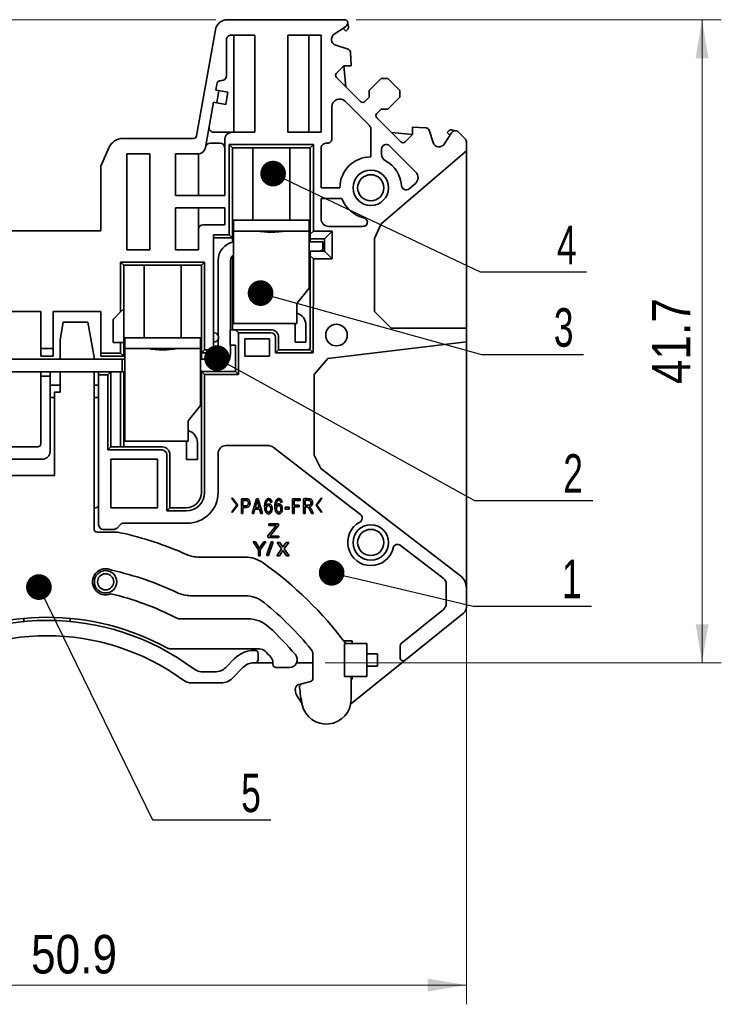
# Model space of a CAD drawing. Header units: millimetres. Extents: x 6 to 292, y 5 to 204.
# Tile 9 of 23: x 82 to 127, y 95 to 159. Entities that reach past the tile are written whole.
import ezdxf
from ezdxf import colors
from ezdxf.entities.mleader import LeaderData, LeaderLine
from ezdxf.enums import TextEntityAlignment as Align
from ezdxf.math import Vec2, Vec3

# ---------------------------------------------------------------- set-up
doc = ezdxf.new("R2010")
doc.units = ezdxf.units.MM
doc.layers.add('可见', color=7, linetype='Continuous')
doc.layers.add('尺寸层', color=7, linetype='Continuous')
doc.styles.add('SEACAD_Arial_Narrow', font='ARIALN.TTF')
doc.dimstyles.new('DEGSON', dxfattribs={"dimtxt": 2.5, "dimasz": 2.5, "dimexe": 1.25, "dimexo": 0.75, "dimgap": 0.75, "dimtad": 1, "dimdsep": 46, "dimtxsty": 'SEACAD_Arial_Narrow', "dimblk1": '_SE_FILLED', "dimblk2": '_SE_FILLED', "dimsah": 1, "dimcen": 1.25, "dimadec": 1, "dimazin": 0, "dimtfac": 0.7, "dimtdec": 3, "dimtmove": 0, "dimatfit": 3, "dimfxl": 1, "dimtolj": 1, "dimarcsym": 0})

# ---------------------------------------------------------------- blocks, each defined once
blk = doc.blocks.new('_DOT')
at = {"color": 0}
blk.add_line((0, 0), (-1, 0), dxfattribs=at)
at = {"color": 0, "const_width": 0.333}
blk.add_lwpolyline([(-0.1665, 0, 1), (0.1665, 0, 1)], format="xyb", close=True, dxfattribs=at)
blk = doc.blocks.new('SE1')
at = {"layer": '可见', "color": 7, "linetype": 'Continuous', "lineweight": 35}
for p, q in [((95.144, 158.569), (102.742, 158.569)), ((93.144, 151.034), (94.356, 157.908)), ((102.805, 158.105), (102.073, 157.632)), ((102.82, 157.826), (102.645, 158.001)), ((102.945, 157.951), (102.82, 157.826)), ((102.941, 158.325), (102.999, 158.136)), ((95.072, 154.932), (95.073, 157.269)), ((95.373, 157.569), (96.91, 157.569)), ((95.556, 157.569), (95.555, 151.269)), ((96.91, 157.569), (96.909, 151.269)), ((99.065, 151.268), (99.066, 157.568)), ((99.066, 157.568), (101.22, 157.568)), ((100.418, 151.268), (100.419, 157.568)), ((101.22, 157.568), (101.219, 154.831)), ((102.164, 156.916), (102.981, 156.648)), ((103.118, 156.47), (103.173, 155.571)), ((102.685, 155.571), (102.219, 155.105)), ((103.173, 155.571), (102.685, 155.571)), ((102.685, 155.571), (102.824, 154.217)), ((94.741, 154.632), (94.772, 154.632)), ((101.219, 154.831), (101.219, 151.268)), ((103.777, 153.265), (102.219, 154.822)), ((104.34, 153.973), (105.118, 154.75)), ((105.118, 154.75), (105.542, 154.75)), ((105.542, 154.75), (106.32, 153.973)), ((94.446, 154.384), (94.379, 154.008)), ((94.379, 154.008), (94.586, 153.971)), ((94.586, 153.971), (94.447, 153.183)), ((95.177, 153.867), (94.586, 153.971)), ((104.34, 153.548), (104.34, 153.973)), ((106.32, 153.973), (106.32, 153.548)), ((95.038, 153.079), (95.177, 153.867)), ((104.35, 151.7), (102.773, 153.277)), ((104.057, 153.266), (104.34, 153.548)), ((106.32, 153.548), (105.542, 152.771)), ((94.24, 153.22), (93.722, 150.279)), ((94.447, 153.183), (94.24, 153.22)), ((95.038, 153.079), (94.447, 153.183)), ((101.919, 150.852), (101.919, 152.924)), ((105.118, 152.771), (104.835, 152.488)), ((105.542, 152.771), (105.118, 152.771)), ((106.391, 150.649), (104.835, 152.205)), ((104.438, 151.487), (104.438, 149.669)), ((107.14, 151.603), (108.04, 151.548)), ((107.14, 151.116), (107.14, 151.603)), ((108.217, 151.411), (108.486, 150.595)), ((109.396, 151.25), (109.521, 151.375)), ((88.365, 150.869), (92.947, 150.869)), ((95.463, 151.269), (94.254, 151.269)), ((94.963, 150.769), (94.963, 147.169)), ((96.909, 151.269), (95.463, 151.269)), ((101.219, 151.268), (99.065, 151.268)), ((105.784, 151.256), (107.14, 151.116)), ((106.673, 150.649), (107.14, 151.116)), ((109.202, 150.503), (109.672, 151.233)), ((109.571, 151.076), (109.396, 151.25)), ((110.55, 150.869), (110.136, 151.283)), ((87.445, 150.26), (86.938, 149.067)), ((94.025, 150.569), (94.663, 150.569)), ((95.263, 144.618), (95.263, 150.469)), ((95.263, 150.469), (100.713, 150.468)), ((95.263, 150.469), (95.463, 150.269)), ((95.463, 150.269), (100.513, 150.268)), ((95.463, 144.418), (95.463, 150.269)), ((96.788, 150.269), (96.788, 145.566)), ((99.188, 145.566), (99.188, 150.268)), ((100.713, 150.468), (100.513, 150.268)), ((100.513, 150.268), (100.513, 144.665)), ((100.713, 150.468), (100.713, 144.865)), ((101.213, 150.252), (101.213, 147.669)), ((101.619, 150.552), (101.513, 150.552)), ((105.111, 145.34), (110.638, 150.073)), ((105.138, 150.187), (105.138, 149.862)), ((107.36, 148.69), (105.65, 150.4)), ((110.638, 150.657), (110.638, 150.073)), ((110.638, 150.073), (110.638, 138.565)), ((88.615, 143.645), (88.615, 149.865)), ((90.112, 149.865), (88.615, 149.865)), ((90.112, 149.865), (90.112, 143.645)), ((91.764, 147.169), (91.764, 149.865)), ((93.229, 149.865), (91.764, 149.865)), ((93.261, 147.169), (93.261, 149.866)), ((86.938, 149.067), (86.938, 144.869)), ((101.213, 147.669), (102.438, 147.669)), ((107.332, 147.957), (106.927, 147.61)), ((94.963, 147.169), (91.764, 147.169)), ((101.213, 146.969), (101.213, 145.668)), ((102.565, 146.969), (101.213, 146.969)), ((91.764, 143.645), (91.764, 146.369)), ((91.764, 146.369), (94.963, 146.369)), ((93.261, 144.968), (93.261, 146.369)), ((94.963, 146.369), (94.963, 145.268)), ((93.261, 143.645), (93.261, 144.968)), ((94.963, 145.268), (93.561, 145.268)), ((95.533, 144.866), (95.533, 145.566)), ((95.533, 145.566), (100.433, 145.566)), ((100.433, 145.566), (100.433, 144.866)), ((103.89, 145.168), (101.713, 145.168)), ((104.674, 144.391), (105.111, 145.34)), ((79.938, 144.869), (86.938, 144.869)), ((94.242, 138.315), (94.242, 144.618)), ((94.242, 144.618), (95.263, 144.618)), ((94.242, 144.418), (95.463, 144.418)), ((95.263, 144.618), (95.463, 144.418)), ((95.463, 144.418), (95.463, 144.133)), ((95.533, 144.863), (95.533, 144.866)), ((100.433, 144.866), (95.533, 144.866)), ((95.533, 144.863), (97.02, 144.863)), ((95.533, 144.063), (95.533, 144.863)), ((96.483, 144.866), (96.483, 144.863)), ((98.945, 144.863), (100.433, 144.863)), ((99.483, 144.863), (99.483, 144.866)), ((100.433, 144.866), (100.433, 144.863)), ((100.433, 144.863), (100.433, 144.063)), ((100.513, 144.665), (100.713, 144.865)), ((100.513, 144.365), (100.513, 144.665)), ((100.513, 144.365), (100.513, 144.165)), ((101.438, 144.365), (100.513, 144.365)), ((100.713, 144.865), (101.938, 144.865)), ((101.938, 144.865), (101.438, 144.365)), ((101.438, 143.565), (101.438, 144.365)), ((101.938, 144.865), (101.938, 143.065)), ((104.674, 139.651), (104.674, 144.391)), ((95.533, 139.665), (95.533, 144.063)), ((100.433, 144.165), (101.138, 144.165)), ((100.433, 141.168), (100.433, 144.063)), ((101.138, 144.165), (101.338, 144.165)), ((101.171, 143.565), (101.338, 143.665)), ((101.338, 143.665), (101.338, 144.165)), ((90.112, 143.645), (88.615, 143.645)), ((93.261, 143.645), (91.764, 143.645)), ((95.463, 143.256), (95.463, 138.465)), ((100.513, 143.365), (100.488, 143.365)), ((100.513, 143.565), (101.438, 143.565)), ((100.513, 143.265), (100.513, 143.565)), ((100.513, 143.265), (100.513, 137.365)), ((100.713, 143.065), (100.513, 143.265)), ((100.713, 143.065), (100.712, 136.965)), ((101.938, 143.065), (100.713, 143.065)), ((101.938, 143.065), (101.438, 143.565)), ((88.212, 139.615), (88.212, 142.845)), ((88.212, 142.845), (93.663, 142.845)), ((88.212, 142.845), (88.412, 142.645)), ((88.412, 142.645), (93.462, 142.645)), ((88.412, 139.815), (88.412, 142.645)), ((89.738, 142.645), (89.738, 137.945)), ((92.138, 137.945), (92.138, 142.645)), ((93.462, 142.645), (93.462, 136.965)), ((93.663, 142.845), (93.463, 142.645)), ((93.663, 142.845), (93.662, 137.165)), ((94.538, 138.082), (94.538, 142.965)), ((95.338, 142.965), (95.338, 138.465)), ((100.433, 141.168), (99.633, 140.168)), ((99.633, 140.168), (99.633, 139.665)), ((83.038, 139.645), (79.938, 139.645)), ((83.038, 137.245), (83.038, 139.645)), ((83.838, 137.245), (83.838, 139.645)), ((83.838, 139.645), (86.938, 139.645)), ((86.938, 139.645), (86.938, 136.945)), ((88.212, 139.615), (87.742, 139.145)), ((88.412, 139.815), (88.212, 139.615)), ((88.412, 137.645), (88.412, 139.815)), ((95.533, 139.665), (95.533, 138.865)), ((99.633, 138.865), (99.633, 139.665)), ((105.76, 138.565), (104.674, 139.651)), ((84.488, 138.945), (84.288, 137.812)), ((86.088, 138.945), (84.488, 138.945)), ((86.488, 136.679), (86.088, 138.945)), ((87.738, 139.145), (87.738, 137.645)), ((87.742, 139.145), (87.738, 139.145)), ((99.433, 138.865), (95.533, 138.865)), ((99.433, 138.865), (99.633, 138.865)), ((99.533, 138.765), (99.533, 137.965)), ((100.233, 137.965), (100.233, 138.765)), ((110.638, 138.565), (105.76, 138.565)), ((110.638, 138.565), (110.638, 137.675)), ((88.492, 137.245), (88.492, 137.945)), ((88.492, 137.945), (93.392, 137.945)), ((93.392, 137.945), (93.392, 137.245)), ((94.242, 138.315), (94.242, 138.265)), ((94.242, 137.666), (94.242, 138.265)), ((95.312, 137.465), (95.312, 138.465)), ((95.312, 138.465), (95.662, 138.465)), ((95.662, 138.465), (97.962, 138.465)), ((95.862, 138.265), (95.662, 138.465)), ((97.962, 138.265), (95.862, 138.265)), ((95.862, 138.265), (95.862, 135.565)), ((98.262, 136.965), (98.262, 137.965)), ((98.462, 137.965), (98.462, 137.165)), ((99.533, 137.965), (99.533, 137.665)), ((100.233, 137.665), (100.233, 137.965)), ((84.288, 137.812), (84.288, 136.545)), ((87.738, 137.645), (88.212, 137.645)), ((88.212, 136.945), (88.212, 137.645)), ((88.212, 137.645), (88.412, 137.645)), ((88.412, 136.745), (88.412, 137.645)), ((94.242, 137.666), (94.242, 137.615)), ((94.242, 137.165), (94.242, 137.615)), ((94.538, 136.945), (94.538, 137.849)), ((95.662, 137.465), (95.312, 137.465)), ((95.338, 137.465), (95.338, 136.945)), ((95.662, 135.765), (95.662, 137.465)), ((96.262, 136.749), (96.262, 137.865)), ((96.262, 137.865), (97.862, 137.865)), ((97.862, 137.865), (97.862, 136.749)), ((100.233, 137.665), (99.533, 137.665)), ((110.638, 137.675), (101.661, 136.592)), ((110.638, 137.675), (110.638, 121.717)), ((83.038, 137.245), (83.838, 137.245)), ((83.038, 137.245), (83.038, 136.745)), ((83.838, 136.745), (83.038, 136.745)), ((83.838, 137.245), (83.838, 136.745)), ((86.488, 136.545), (86.488, 136.679)), ((86.938, 136.945), (88.212, 136.945)), ((86.938, 136.945), (86.938, 136.745)), ((86.938, 136.745), (88.412, 136.745)), ((88.212, 136.945), (88.412, 136.745)), ((88.492, 137.243), (88.492, 137.245)), ((93.392, 137.245), (88.492, 137.245)), ((88.492, 137.243), (89.979, 137.243)), ((88.492, 136.443), (88.492, 137.243)), ((89.442, 137.245), (89.442, 137.243)), ((91.904, 137.243), (93.392, 137.243)), ((92.442, 137.243), (92.442, 137.245)), ((93.392, 137.245), (93.392, 137.243)), ((93.392, 137.243), (93.392, 136.443)), ((93.662, 137.165), (93.462, 136.965)), ((93.462, 136.965), (93.462, 136.545)), ((93.462, 136.965), (94.242, 136.965)), ((93.662, 137.165), (94.242, 137.165)), ((94.242, 136.965), (94.242, 137.165)), ((97.862, 136.749), (96.262, 136.749)), ((98.262, 136.965), (98.462, 137.165)), ((100.712, 136.965), (98.262, 136.965)), ((98.462, 137.165), (100.512, 137.165)), ((100.712, 136.965), (100.512, 137.165)), ((78.768, 136.545), (88.118, 136.545)), ((88.118, 136.545), (88.318, 136.545)), ((88.318, 136.545), (88.468, 136.545)), ((88.318, 135.745), (88.318, 136.545)), ((88.468, 136.545), (88.492, 136.545)), ((88.491, 132.045), (88.492, 136.443)), ((93.392, 136.545), (94.138, 136.545)), ((93.392, 133.548), (93.392, 136.443)), ((100.775, 135.556), (101.661, 136.592)), ((78.768, 135.745), (86.788, 135.745)), ((83.038, 135.445), (83.038, 135.745)), ((83.638, 135.445), (83.038, 135.445)), ((83.038, 131.066), (83.038, 135.445)), ((83.638, 135.745), (83.638, 135.445)), ((83.638, 135.445), (83.638, 130.566)), ((84.288, 135.745), (84.288, 134.405)), ((86.488, 125.541), (86.488, 135.745)), ((87.588, 135.745), (86.788, 135.745)), ((86.788, 135.745), (86.788, 135.545)), ((87.388, 135.545), (86.788, 135.545)), ((86.788, 135.545), (86.788, 125.819)), ((87.388, 135.545), (87.588, 135.745)), ((87.388, 130.666), (87.388, 135.545)), ((87.588, 135.745), (87.588, 130.866)), ((87.588, 135.745), (88.118, 135.745)), ((88.118, 135.745), (88.318, 135.745)), ((88.211, 130.866), (88.212, 135.745)), ((88.468, 135.745), (88.318, 135.745)), ((88.412, 135.745), (88.411, 130.866)), ((88.492, 135.745), (88.468, 135.745)), ((93.462, 135.745), (93.448, 135.745)), ((93.461, 127.919), (93.462, 135.765)), ((95.662, 135.765), (93.462, 135.765)), ((93.662, 135.565), (93.462, 135.765)), ((93.662, 135.565), (93.661, 127.919)), ((95.862, 135.565), (93.662, 135.565)), ((95.862, 135.565), (95.662, 135.765)), ((100.775, 130.333), (100.775, 135.556)), ((83.638, 134.866), (84.288, 134.866)), ((86.488, 134.866), (86.788, 134.866)), ((83.926, 134.405), (83.926, 129.019)), ((84.288, 134.405), (83.926, 134.405)), ((83.638, 134.066), (83.926, 134.066)), ((86.488, 134.066), (86.788, 134.066)), ((93.392, 133.548), (92.591, 132.548)), ((92.591, 132.548), (92.591, 132.045)), ((88.491, 132.045), (88.491, 131.245)), ((92.591, 131.245), (92.591, 132.045)), ((92.391, 131.245), (88.491, 131.245)), ((92.391, 131.245), (92.591, 131.245)), ((92.491, 131.145), (92.491, 130.345)), ((93.191, 130.345), (93.191, 131.145)), ((95.038, 130.949), (97.797, 130.949)), ((80.288, 130.866), (82.838, 130.866)), ((87.588, 130.866), (87.388, 130.666)), ((90.908, 130.666), (87.388, 130.666)), ((87.588, 130.866), (90.908, 130.866)), ((91.208, 126.719), (91.208, 130.366)), ((91.408, 130.366), (91.408, 126.919)), ((92.491, 130.345), (92.491, 130.045)), ((93.191, 130.045), (93.191, 130.345)), ((94.538, 127.919), (94.538, 130.449)), ((98.102, 130.845), (102.958, 127.109)), ((101.199, 129.472), (100.775, 130.333)), ((83.138, 130.066), (80.088, 130.066)), ((87.588, 126.919), (87.588, 130.066)), ((87.588, 130.066), (90.608, 130.066)), ((90.608, 130.066), (90.608, 126.919)), ((93.191, 130.045), (92.491, 130.045)), ((83.926, 129.019), (80.388, 129.019)), ((110.248, 122.51), (101.199, 129.472)), ((95.431, 127.527), (95.455, 127.558)), ((95.76, 127.089), (95.431, 127.527)), ((95.431, 126.651), (95.76, 127.089)), ((95.455, 127.558), (95.807, 127.089)), ((95.807, 127.089), (95.455, 126.62)), ((96.048, 126.543), (96.048, 127.509)), ((96.145, 127.396), (96.145, 127.05)), ((96.744, 126.543), (97.021, 127.509)), ((97.021, 127.509), (97.126, 127.509)), ((97.126, 127.509), (97.422, 126.543)), ((98.025, 127.273), (97.937, 127.264)), ((98.689, 127.273), (98.6, 127.264)), ((99.368, 127.509), (99.856, 127.509)), ((99.368, 126.543), (99.368, 127.509)), ((99.464, 127.396), (99.464, 127.097)), ((99.856, 127.396), (99.464, 127.396)), ((99.464, 127.097), (99.804, 127.097)), ((99.804, 127.097), (99.804, 126.982)), ((99.856, 127.509), (99.856, 127.396)), ((100.082, 126.543), (100.082, 127.509)), ((100.178, 127.403), (100.178, 127.084)), ((100.897, 127.089), (101.249, 127.558)), ((101.249, 126.62), (100.897, 127.089)), ((101.273, 127.527), (100.944, 127.089)), ((100.944, 127.089), (101.273, 126.651)), ((101.249, 127.558), (101.273, 127.527)), ((102.958, 127.109), (103.763, 126.489)), ((86.488, 126.919), (86.588, 126.919)), ((87.588, 126.919), (90.608, 126.919)), ((91.408, 126.919), (91.208, 126.719)), ((92.461, 126.719), (91.208, 126.719)), ((91.408, 126.919), (92.461, 126.919)), ((95.455, 126.62), (95.431, 126.651)), ((96.145, 126.543), (96.048, 126.543)), ((96.145, 126.935), (96.145, 126.543)), ((96.846, 126.543), (96.744, 126.543)), ((96.924, 126.836), (96.846, 126.543)), ((97.229, 126.836), (96.924, 126.836)), ((96.952, 126.94), (97.199, 126.94)), ((97.313, 126.543), (97.229, 126.836)), ((97.422, 126.543), (97.313, 126.543)), ((98.879, 126.953), (99.152, 126.953)), ((98.879, 126.833), (98.879, 126.953)), ((99.152, 126.833), (98.879, 126.833)), ((99.152, 126.953), (99.152, 126.833)), ((99.464, 126.543), (99.368, 126.543)), ((99.464, 126.982), (99.464, 126.543)), ((99.804, 126.982), (99.464, 126.982)), ((100.178, 126.543), (100.082, 126.543)), ((100.178, 126.973), (100.178, 126.543)), ((100.719, 126.543), (100.6, 126.543)), ((101.273, 126.651), (101.249, 126.62)), ((88.202, 125.831), (87.978, 125.607)), ((88.414, 125.919), (92.538, 125.919)), ((97.816, 125.771), (97.816, 125.877)), ((97.816, 125.877), (98.458, 125.877)), ((98.458, 125.877), (98.458, 125.771)), ((87.848, 125.341), (86.688, 125.341)), ((87.766, 125.519), (87.088, 125.519)), ((97.764, 125.091), (98.223, 125.665)), ((98.317, 125.771), (97.816, 125.771)), ((97.955, 125.15), (97.901, 125.087)), ((98.458, 125.771), (97.955, 125.15)), ((97.154, 124.192), (96.808, 124.708)), ((96.808, 124.708), (96.952, 124.708)), ((96.952, 124.708), (97.129, 124.438)), ((97.63, 124.708), (97.272, 124.192)), ((97.318, 124.445), (97.492, 124.709)), ((97.492, 124.709), (97.63, 124.708)), ((97.666, 123.829), (97.97, 124.708)), ((97.764, 124.981), (97.764, 125.091)), ((98.473, 124.981), (97.764, 124.981)), ((98.105, 124.708), (97.801, 123.829)), ((97.901, 125.087), (98.473, 125.087)), ((97.97, 124.708), (98.105, 124.708)), ((98.656, 124.252), (98.363, 124.668)), ((98.363, 124.668), (98.546, 124.668)), ((98.473, 125.087), (98.473, 124.981)), ((98.546, 124.668), (98.679, 124.465)), ((98.806, 124.463), (98.952, 124.668)), ((99.127, 124.668), (98.828, 124.26)), ((98.952, 124.668), (99.127, 124.668)), ((97.154, 123.812), (97.154, 124.192)), ((97.272, 124.192), (97.272, 123.812)), ((98.339, 123.802), (98.656, 124.252)), ((98.745, 124.144), (98.517, 123.802)), ((98.792, 124.071), (98.745, 124.144)), ((98.97, 123.802), (98.792, 124.071)), ((98.828, 124.26), (99.15, 123.803)), ((106.371, 124.483), (108.745, 122.656)), ((96.292, 123.719), (93.299, 123.719)), ((97.272, 123.812), (97.154, 123.812)), ((97.801, 123.829), (97.666, 123.829)), ((98.517, 123.802), (98.339, 123.802)), ((99.15, 123.803), (98.97, 123.802)), ((108.745, 122.656), (109.143, 122.35)), ((109.338, 121.954), (109.338, 120.718)), ((110.638, 121.717), (110.638, 120.481)), ((92.751, 121.219), (96.271, 121.219)), ((109.152, 120.329), (106.415, 118.121)), ((110.452, 120.092), (106.666, 117.038)), ((81.938, 119.548), (81.938, 119.749)), ((84.938, 119.749), (84.938, 119.548)), ((96.47, 119.719), (92.048, 119.719)), ((103.237, 118.295), (102.681, 118.295)), ((102.737, 115.97), (102.737, 118.12)), ((102.737, 118.12), (102.821, 118.12)), ((102.821, 118.12), (103.178, 118.12)), ((103.178, 118.12), (103.345, 118.12)), ((103.237, 118.12), (103.237, 118.295)), ((104.185, 118.12), (103.345, 118.12)), ((104.185, 118.12), (104.185, 115.97)), ((91.455, 117.769), (97.224, 117.769)), ((96.938, 117.669), (96.875, 117.669)), ((106.341, 117.965), (106.341, 117.194)), ((95.602, 117.142), (95.028, 116.567)), ((96.875, 116.869), (96.938, 116.869)), ((98.086, 116.869), (96.938, 116.869)), ((97.138, 117.069), (97.138, 117.469)), ((98.086, 116.893), (98.086, 116.769)), ((100.686, 116.869), (99.631, 116.869)), ((100.686, 117.417), (100.686, 115.851)), ((106.666, 117.038), (103.128, 114.185)), ((104.885, 117.445), (104.185, 117.445)), ((104.885, 116.645), (104.885, 117.445)), ((94.321, 116.274), (93.564, 116.274)), ((95.447, 115.855), (96.168, 116.576)), ((98.286, 116.569), (99.173, 116.569)), ((104.885, 116.645), (104.185, 116.645)), ((100.538, 115.658), (99.966, 115.504)), ((102.821, 115.97), (102.737, 115.97)), ((103.178, 115.97), (102.821, 115.97)), ((103.157, 114.492), (103.157, 115.97)), ((103.157, 115.795), (103.237, 115.795)), ((103.345, 115.97), (103.178, 115.97)), ((103.237, 115.795), (103.237, 115.97)), ((103.345, 115.97), (104.185, 115.97)), ((94.74, 115.562), (92.844, 115.562)), ((99.761, 115.449), (99.956, 115.501)), ((99.984, 114.198), (99.702, 114.628))]:
    blk.add_line(p, q, dxfattribs=at)
for centre, radius in [((104.438, 147.669), 1.15), ((104.438, 147.669), 0.85), ((102.213, 138.119), 0.7), ((104.438, 124.669), 1.15), ((104.438, 124.669), 0.85), ((87.238, 122.119), 0.725), ((87.238, 122.119), 0.525)]:
    blk.add_circle(centre, radius, dxfattribs=at)
for centre, radius, start, end in [((95.144, 157.769), 0.8, 90, 170), ((102.742, 158.369), 0.2, 7.01804, 90), ((102.643, 158.357), 0.3, 302.80215, 7.01804), ((102.803, 158.093), 0.2, 315, 12.34654), ((95.373, 157.269), 0.3, 89.99171, 179.99171), ((102.289, 157.296), 0.4, 122.80215, 251.77087), ((102.918, 156.458), 0.2, 3.49874, 71.80215), ((94.741, 154.332), 0.3, 90, 170), ((94.772, 154.932), 0.3, 270, 359.99171), ((102.361, 154.963), 0.2, 135.00418, 225.00418), ((102.419, 152.924), 0.5, 45, 179.99171), ((103.916, 153.407), 0.2, 225.65552, 315), ((104.976, 152.346), 0.2, 135, 225), ((94.254, 151.569), 0.3, 170, 269.99171), ((104.138, 151.487), 0.3, 0, 45), ((108.027, 151.348), 0.2, 18.19785, 86.47708), ((109.662, 151.234), 0.2, 58.93359, 135), ((109.924, 151.071), 0.3, 44.99867, 147.19785), ((109.92, 151.662), 0.3, 238.93359, 260.70128), ((88.365, 149.869), 1, 90, 156.98655), ((92.947, 151.069), 0.2, 270, 350), ((95.463, 150.769), 0.5, 89.99171, 179.99642), ((101.619, 150.852), 0.3, 269.99171, 359.99171), ((110.338, 150.657), 0.3, 0, 44.99902), ((93.229, 150.365), 0.5, 270, 350), ((94.025, 150.269), 0.3, 89.99171, 170), ((94.663, 150.269), 0.3, 0, 89.99171), ((101.513, 150.252), 0.3, 89.99171, 179.99642), ((105.438, 150.187), 0.3, 45, 180), ((106.532, 150.791), 0.2, 225, 315.00418), ((108.865, 150.72), 0.4, 198.22913, 327.19785), ((104.438, 147.669), 2, 90, 180), ((105.638, 149.862), 0.5, 180, 241.3146), ((104.438, 147.669), 2, 4.21483, 61.3146), ((107.006, 148.336), 0.5, 310.56723, 45), ((106.732, 147.838), 0.3, 184.21483, 310.56723), ((104.438, 147.669), 2, 200.48732, 256.91964), ((101.713, 145.668), 0.5, 179.99821, 270), ((103.918, 145.429), 0.3, 321.86493, 76.91964), ((93.561, 144.968), 0.3, 90, 180), ((103.89, 145.668), 0.5, 269.99944, 301.82176), ((97.983, 150.845), 6.059, 260.85961, 279.14039), ((95.738, 142.965), 1.2, 99.85356, 180), ((95.738, 142.965), 0.4, 120.89, 180), ((100.338, 143.365), 0.15, 0, 50.87931), ((99.433, 138.765), 0.8, 0, 75.52249), ((99.433, 138.765), 0.1, 0, 90), ((94.262, 137.965), 0.3, 266.19305, 93.80826), ((97.962, 137.965), 0.5, 0, 90), ((97.962, 137.965), 0.3, 0, 90), ((94.262, 137.965), 0.3, 266.17068, 266.19305), ((100.313, 137.365), 0.2, 270, 359.99651), ((90.942, 143.225), 6.059, 260.85544, 279.13621), ((94.138, 136.945), 0.4, 270, 0), ((94.138, 136.945), 1.2, 280.47531, 0), ((93.298, 135.745), 0.15, 0, 51.44199), ((92.391, 131.145), 0.8, 359.99582, 75.51831), ((82.838, 131.066), 0.2, 270, 0), ((92.391, 131.145), 0.1, 359.99582, 89.99582), ((95.038, 130.449), 0.5, 90, 180), ((97.797, 130.449), 0.5, 52.42589, 90), ((83.138, 130.566), 0.5, 270, 0), ((90.908, 130.366), 0.5, 0.00418, 90), ((90.908, 130.366), 0.3, 0.00418, 90), ((92.461, 127.919), 1.2, 270, 359.99582), ((92.461, 127.919), 1, 270, 359.99582), ((92.538, 127.919), 2, 270, 0), ((86.588, 127.119), 0.2, 270, 0), ((103.581, 126.252), 0.3, 298.45489, 52.42589), ((87.088, 125.819), 0.3, 180, 270), ((88.414, 125.619), 0.3, 90, 135), ((104.438, 124.669), 1.5, 118.45489, 346.39689), ((86.688, 125.541), 0.2, 180, 270), ((87.766, 125.819), 0.3, 270, 315), ((87.848, 123.741), 1.6, 77.6378, 90), ((83.438, 103.619), 22.2, 65.95464, 77.6378), ((99.341, 124.782), 1.424, 135.98073, 141.66997), ((106.188, 124.246), 0.3, 52.42589, 166.39689), ((93.299, 125.719), 2, 245.95464, 270), ((94.916, 123.007), 2.636, 29.03234, 32.87875), ((99.963, 122.701), 3.169, 146.60351, 149.9704), ((96.6, 123.11), 2.482, 30.45078, 33.08581), ((101.044, 122.84), 2.765, 144.04354, 146.4505), ((96.292, 121.719), 2, 54.61855, 90), ((83.438, 103.619), 24.2, 36.81237, 54.61855), ((87.238, 122.119), 0.85, 61.23339, 293.78792), ((83.438, 103.619), 19.7, 64.58538, 77.66321), ((108.838, 121.954), 0.5, 0, 52.42589), ((109.638, 121.717), 1, 0, 52.42589), ((83.438, 103.619), 18.2, 62.5857, 76.84247), ((92.751, 123.219), 2, 244.58538, 270), ((96.271, 119.219), 2, 50.55882, 90), ((83.438, 103.619), 22.2, 39.48405, 50.55882), ((108.838, 120.718), 0.5, 308.89337, 0), ((110.138, 120.481), 0.5, 308.8836, 0), ((83.438, 103.619), 16, 53.44226, 126.55774), ((83.438, 103.619), 16.2, 61.31186, 118.68814), ((92.048, 120.219), 0.5, 242.5857, 270), ((96.47, 117.719), 2, 47.25443, 90), ((83.438, 103.619), 21.2, 40.52339, 47.25443), ((83.438, 103.619), 15, 53.99262, 126.00738), ((106.541, 117.965), 0.2, 128.89337, 180), ((91.455, 118.269), 0.5, 241.31186, 270), ((96.875, 115.869), 1.8, 90, 135), ((96.938, 117.469), 0.2, 0, 90), ((97.224, 117.269), 0.5, 44.71722, 90), ((83.438, 103.619), 19.9, 43.17366, 44.71722), ((100.186, 117.417), 0.5, 0, 39.48406), ((96.875, 115.869), 1, 90, 135), ((96.938, 117.069), 0.2, 270, 0), ((97.586, 116.893), 0.5, 0, 43.17366), ((99.173, 117.069), 0.5, 270, 40.52339), ((106.541, 117.194), 0.2, 180, 308.8836), ((93.564, 117.274), 1, 233.44226, 270), ((94.321, 117.274), 1, 270, 315), ((98.286, 116.769), 0.2, 180, 270), ((92.844, 116.562), 1, 233.99262, 270), ((94.74, 116.562), 1, 270, 315), ((100.486, 115.851), 0.2, 285, 0), ((99.838, 115.159), 0.3, 105.01668, 181.40386), ((100.538, 115.176), 1, 181.40386, 213.25562), ((100.018, 115.311), 0.2, 105, 185.19), ((109.08, 116.134), 9.3, 185.19, 192.31596), ((101.557, 114.492), 1.6, 192.31596, 0)]:
    blk.add_arc(centre, radius, start, end, dxfattribs=at)
for points, degree, knots in [([(96.145, 126.935), (96.431, 126.935), (96.492, 126.973), (96.634, 127.06), (96.599, 127.272), (96.583, 127.371), (96.538, 127.437), (96.509, 127.482), (96.4, 127.505), (96.383, 127.509), (96.048, 127.509)], 2, [0, 0, 0, 0.25, 0.25, 0.5, 0.5, 0.625, 0.625, 0.75, 0.75, 1, 1, 1]), ([(96.145, 127.396), (96.379, 127.396), (96.389, 127.393), (96.5, 127.363), (96.503, 127.229), (96.505, 127.097), (96.387, 127.055), (96.373, 127.05), (96.145, 127.05)], 2, [0, 0, 0, 0.25, 0.25, 0.5, 0.5, 0.75, 0.75, 1, 1, 1]), ([(97.071, 127.41), (97.085, 127.344), (97.129, 127.185), (97.132, 127.174), (97.199, 126.94)], 2, [0, 0, 0, 0.5, 0.5, 1, 1, 1]), ([(98.025, 127.273), (98.005, 127.489), (97.84, 127.512), (97.678, 127.534), (97.599, 127.32), (97.532, 127.14), (97.564, 126.863), (97.588, 126.65), (97.688, 126.569), (97.793, 126.484), (97.905, 126.553), (98.034, 126.633), (98.037, 126.844), (98.04, 127.079), (97.917, 127.141), (97.851, 127.174), (97.773, 127.151), (97.689, 127.125), (97.648, 127.041)], 2, [0, 0, 0, 0.125, 0.125, 0.25, 0.25, 0.375, 0.375, 0.5, 0.5, 0.625, 0.625, 0.75, 0.75, 0.875, 0.875, 0.9375, 0.9375, 1, 1, 1]), ([(97.648, 127.041), (97.649, 127.286), (97.724, 127.368), (97.79, 127.44), (97.858, 127.405), (97.917, 127.376), (97.937, 127.264)], 2, [0, 0, 0, 0.5, 0.5, 0.75, 0.75, 1, 1, 1]), ([(97.661, 126.856), (97.662, 126.912), (97.668, 127.011), (97.803, 127.088), (97.954, 127.012), (97.946, 126.837), (97.937, 126.672), (97.79, 126.601), (97.661, 126.695), (97.66, 126.796), (97.661, 126.856)], 3, [0, 0, 0, 0, 0.136949, 0.237336, 0.348385, 0.501141, 0.648819, 0.749643, 0.85348, 1, 1, 1, 1]), ([(98.689, 127.273), (98.667, 127.489), (98.503, 127.512), (98.342, 127.534), (98.262, 127.319), (98.197, 127.143), (98.227, 126.865), (98.251, 126.65), (98.35, 126.57), (98.455, 126.484), (98.568, 126.553), (98.697, 126.632), (98.7, 126.844), (98.705, 127.074), (98.58, 127.141), (98.408, 127.234), (98.31, 127.041)], 2, [0, 0, 0, 0.125, 0.125, 0.25, 0.25, 0.375, 0.375, 0.5, 0.5, 0.625, 0.625, 0.75, 0.75, 0.875, 0.875, 1, 1, 1]), ([(98.31, 127.041), (98.312, 127.28), (98.383, 127.362), (98.451, 127.44), (98.522, 127.405), (98.581, 127.376), (98.6, 127.264)], 2, [0, 0, 0, 0.5, 0.5, 0.75, 0.75, 1, 1, 1]), ([(98.325, 126.856), (98.325, 126.906), (98.337, 127.003), (98.479, 127.099), (98.606, 126.985), (98.613, 126.838), (98.599, 126.693), (98.463, 126.589), (98.335, 126.707), (98.324, 126.804), (98.325, 126.856)], 3, [0, 0, 0, 0, 0.129732, 0.249355, 0.364065, 0.499551, 0.630315, 0.742236, 0.863494, 1, 1, 1, 1]), ([(100.457, 126.982), (100.603, 127.013), (100.648, 127.152), (100.7, 127.309), (100.611, 127.426), (100.575, 127.475), (100.516, 127.497), (100.493, 127.505), (100.36, 127.509), (100.259, 127.512), (100.082, 127.509)], 2, [0, 0, 0, 0.25, 0.25, 0.5, 0.5, 0.625, 0.625, 0.75, 0.75, 1, 1, 1]), ([(100.178, 127.403), (100.419, 127.403), (100.422, 127.402), (100.559, 127.38), (100.562, 127.242), (100.566, 127.118), (100.424, 127.086), (100.416, 127.084), (100.178, 127.084)], 2, [0, 0, 0, 0.25, 0.25, 0.5, 0.5, 0.75, 0.75, 1, 1, 1]), ([(100.343, 126.968), (100.378, 126.954), (100.416, 126.906), (100.428, 126.891), (100.483, 126.786), (100.489, 126.775), (100.6, 126.543)], 2, [0, 0, 0, 0.25, 0.25, 0.5, 0.5, 1, 1, 1]), ([(100.719, 126.543), (100.608, 126.775), (100.608, 126.776), (100.557, 126.877), (100.544, 126.894), (100.501, 126.954), (100.457, 126.982)], 2, [0, 0, 0, 0.5, 0.5, 0.75, 0.75, 1, 1, 1])]:
    blk.add_open_spline(points, degree=degree, knots=knots, dxfattribs=at)
for points in [[(96.952, 126.94), (97.057, 127.313), (97.071, 127.41)], [(100.178, 126.973), (100.32, 126.973), (100.343, 126.968)]]:
    blk.add_open_spline(points, degree=2, dxfattribs=at)
blk = doc.blocks.new('DMBLK7')
at = {"layer": '尺寸层', "linetype": 'Continuous', "lineweight": 13}
for points in [[(126.342, 156.069), (125.926, 158.569), (125.509, 156.069)], [(126.342, 119.369), (125.509, 119.369), (125.926, 116.869)]]:
    blk.add_hatch(color=7, dxfattribs=at).paths.add_polyline_path(points)
at = {"layer": '尺寸层', "color": 7, "linetype": 'Continuous', "lineweight": 13}
for p, q in [((103.492, 158.569), (127.176, 158.569)), ((125.926, 158.569), (125.926, 116.869)), ((101.488, 116.869), (127.176, 116.869))]:
    blk.add_line(p, q, dxfattribs=at)
at = {"layer": '尺寸层', "color": 7, "linetype": 'Continuous', "lineweight": 13, "style": 'SEACAD_Arial_Narrow'}
blk.add_text('41.7', height=2.5, rotation=90, dxfattribs=at).set_placement((122.676, 134.935), align=Align.TOP_LEFT)
blk = doc.blocks.new('_SE_FILLED')
at = {"color": 0}
blk.add_line((0, 0), (-1, 0), dxfattribs=at)
blk.add_solid([(0, 0), (-1, -0.1665), (-1, 0.1665), (0, 0)], dxfattribs=at)
blk = doc.blocks.new('DMBLK8')
at = {"layer": '尺寸层', "linetype": 'Continuous', "lineweight": 13}
for points in [[(62.238, 95.555), (62.238, 96.388), (59.738, 95.971)], [(108.138, 95.555), (110.638, 95.971), (108.138, 96.388)]]:
    blk.add_hatch(color=7, dxfattribs=at).paths.add_polyline_path(points)
at = {"layer": '尺寸层', "color": 7, "linetype": 'Continuous', "lineweight": 13}
for p, q in [((110.638, 120.967), (110.638, 94.721)), ((59.738, 112.296), (59.738, 94.721)), ((110.638, 95.971), (59.738, 95.971))]:
    blk.add_line(p, q, dxfattribs=at)
at = {"layer": '尺寸层', "color": 7, "linetype": 'Continuous', "lineweight": 13, "style": 'SEACAD_Arial_Narrow'}
blk.add_text('50.9', height=2.5, dxfattribs=at).set_placement((82.404, 99.221), align=Align.TOP_LEFT)
blk = doc.blocks.new('DMBLK10')
at = {"layer": '尺寸层', "linetype": 'Continuous', "lineweight": 13}
for points in [[(46.502, 156.069), (47.336, 156.069), (46.919, 158.569)], [(46.502, 113.369), (46.919, 110.869), (47.336, 113.369)]]:
    blk.add_hatch(color=7, dxfattribs=at).paths.add_polyline_path(points)
at = {"layer": '尺寸层', "color": 7, "linetype": 'Continuous', "lineweight": 13}
for p, q in [((94.394, 158.569), (45.669, 158.569)), ((46.919, 158.569), (46.919, 110.869)), ((61.79, 110.869), (45.669, 110.869))]:
    blk.add_line(p, q, dxfattribs=at)
at = {"layer": '尺寸层', "color": 7, "linetype": 'Continuous', "lineweight": 13, "style": 'SEACAD_Arial_Narrow'}
blk.add_text('47.7', height=2.5, rotation=90, dxfattribs=at).set_placement((43.669, 131.935), align=Align.TOP_LEFT)

msp = doc.modelspace()

# ---------------------------------------------------------------- block references
at = {"layer": '尺寸层'}
msp.add_blockref('SE1', (0, 0), dxfattribs=at)

# ---------------------------------------------------------------- dimensions: what is measured, and where the dimension line sits
at = {"layer": '尺寸层', "color": 7, "linetype": 'Continuous', "lineweight": 13}
for base, p2, picture, middle in [((46.919, 110.869), (62.54, 110.869), 'DMBLK10', (46.919, 134.719)), ((125.926, 116.869), (100.738, 116.869), 'DMBLK7', (125.926, 137.719))]:
    dim = msp.add_linear_dim(base=base, p1=(95.144, 158.569), p2=p2, angle=90, text='\\A1;* <>', dimstyle='DEGSON', dxfattribs=at)
    dim.commit()
    dim.dimension.update_dxf_attribs({"geometry": picture, "text_midpoint": middle, "dimtype": 160})
dim = msp.add_linear_dim(base=(59.738, 95.971), p1=(110.638, 137.675), p2=(59.738, 113.046), text='\\A1;* <>', dimstyle='DEGSON', dxfattribs=at)
dim.commit()
dim.dimension.update_dxf_attribs({"geometry": 'DMBLK8', "text_midpoint": (85.188, 95.971), "dimtype": 160})

# ---------------------------------------------------------------- leaders
ml = msp.add_multileader_mtext('Standard', dxfattribs=at)
ml.set_content('{\\pxsm0.9;\\fArial Narrow|b0||i0||c0|p34;\\W0.8;4\\P}', color=256)
ml.set_leader_properties()
ml.set_arrow_properties(name='DOT')
ml.build(insert=Vec2(0, 0))
ml.multileader.update_dxf_attribs({"text_left_attachment_type": 5, "text_right_attachment_type": 5, "dogleg_length": 2.99, "arrow_head_size": 2.5})
ctx = ml.context
ctx.base_point, ctx.char_height, ctx.arrow_head_size = Vec3(114.516, 142.213), 2.5, 2.5
ctx.left_attachment, ctx.right_attachment = 5, 5
notes = []
notes.append((ctx, [(0, (1, 1, 0), (111.526, 142.213), (1, 0), 2.99, [(0, [(98.103, 148.59)], 0, [])])]))
ctx.mtext.insert = Vec3(116.516, 145.213)
ml = msp.add_multileader_mtext('Standard', dxfattribs=at)
ml.set_content('{\\pxsm0.9;\\fArial Narrow|b0||i0||c0|p34;\\W0.8;3\\P}', color=256)
ml.set_leader_properties()
ml.set_arrow_properties(name='DOT')
ml.build(insert=Vec2(0, 0))
ml.multileader.update_dxf_attribs({"text_left_attachment_type": 5, "text_right_attachment_type": 5, "dogleg_length": 2.701, "arrow_head_size": 2.5})
ctx = ml.context
ctx.base_point, ctx.char_height, ctx.arrow_head_size = Vec3(114.314, 136.855), 2.5, 2.5
ctx.left_attachment, ctx.right_attachment = 5, 5
notes.append((ctx, [(0, (1, 1, 0), (111.614, 136.855), (1, 0), 2.701, [(0, [(97.291, 140.839)], 0, [])])]))
ctx.mtext.insert = Vec3(116.314, 139.865)
ml = msp.add_multileader_mtext('Standard', dxfattribs=at)
ml.set_content('{\\pxsm0.9;\\fArial Narrow|b0||i0||c0|p34;\\W0.8;2\\P}', color=256)
ml.set_leader_properties()
ml.set_arrow_properties(name='DOT')
ml.build(insert=Vec2(0, 0))
ml.multileader.update_dxf_attribs({"text_left_attachment_type": 5, "text_right_attachment_type": 5, "dogleg_length": 3.75, "arrow_head_size": 2.5})
ctx = ml.context
ctx.base_point, ctx.char_height, ctx.arrow_head_size = Vec3(114.925, 127.386), 2.5, 2.5
ctx.left_attachment, ctx.right_attachment = 5, 5
notes.append((ctx, [(0, (1, 1, 0), (111.175, 127.386), (1, 0), 3.75, [(0, [(94.463, 136.623)], 0, [])])]))
ctx.mtext.insert = Vec3(116.925, 130.396)
ml = msp.add_multileader_mtext('Standard', dxfattribs=at)
ml.set_content('{\\pxsm0.9;\\fArial Narrow|b0||i0||c0|p34;\\W0.8;1\\P}', color=256)
ml.set_leader_properties()
ml.set_arrow_properties(name='DOT')
ml.build(insert=Vec2(0, 0))
ml.multileader.update_dxf_attribs({"text_left_attachment_type": 5, "text_right_attachment_type": 5, "dogleg_length": 3.75, "arrow_head_size": 2.5})
ctx = ml.context
ctx.base_point, ctx.char_height, ctx.arrow_head_size = Vec3(114.838, 120.547), 2.5, 2.5
ctx.left_attachment, ctx.right_attachment = 5, 5
notes.append((ctx, [(0, (1, 1, 0), (111.088, 120.547), (1, 0), 3.75, [(0, [(101.901, 122.702)], 0, [])])]))
ctx.mtext.insert = Vec3(116.838, 123.557)
ml = msp.add_multileader_mtext('Standard', dxfattribs=at)
ml.set_content('{\\pxsm0.9;\\fArial Narrow|b0||i0||c0|p34;\\W0.8;5\\P}', color=256)
ml.set_leader_properties()
ml.set_arrow_properties(name='DOT')
ml.build(insert=Vec2(0, 0))
ml.multileader.update_dxf_attribs({"text_left_attachment_type": 5, "text_right_attachment_type": 5, "dogleg_length": 3.75, "arrow_head_size": 2.5})
ctx = ml.context
ctx.base_point, ctx.char_height, ctx.arrow_head_size = Vec3(94.034, 106.687), 2.5, 2.5
ctx.left_attachment, ctx.right_attachment = 5, 5
notes.append((ctx, [(0, (1, 1, 0), (90.284, 106.687), (1, 0), 3.75, [(0, [(82.913, 121.776)], 0, [])])]))
ctx.mtext.insert = Vec3(96.034, 109.687)
for ctx, leaders in notes:
    for number, flags, end, landing, length, lines in leaders:
        leader = LeaderData()
        leader.index, (leader.has_last_leader_line, leader.has_dogleg_vector, leader.attachment_direction) = number, flags
        leader.last_leader_point, leader.dogleg_vector, leader.dogleg_length = Vec3(end), Vec3(landing), length
        for number, points, colour, breaks in lines:
            line = LeaderLine()
            line.index, line.vertices, line.color, line.breaks = number, Vec3.list(points), colors.encode_raw_color(colour), breaks
            leader.lines.append(line)
        ctx.leaders.append(leader)

doc.saveas('drawing.dxf')
